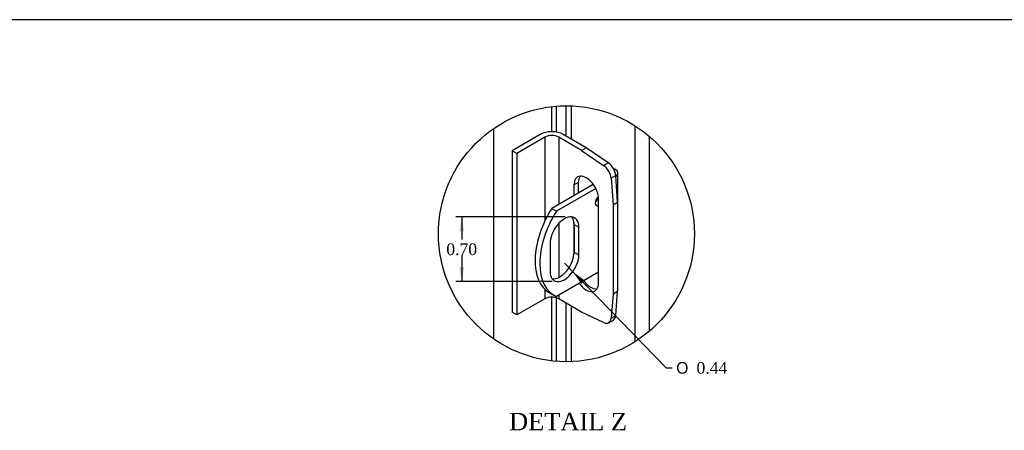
# Model space of a CAD drawing. Header units: inches. Extents: x 1 to 240, y -1 to 159.
# Tile 58 of 61: x 111 to 196, y 124 to 159. Entities that reach past the tile are written whole.
import ezdxf
from ezdxf.enums import TextEntityAlignment as Align
from ezdxf.lldxf.tags import DXFTag

# ---------------------------------------------------------------- set-up
doc = ezdxf.new("R2010")
doc.units = ezdxf.units.IN
doc.header["$MEASUREMENT"] = 0
for name, color, linetype in [('COM40153-1', 7, 'Continuous'), ('COM40153-2', 7, 'Continuous'), ('COM48605', 7, 'Continuous'), ('COM70726-5', 7, 'Continuous'), ('Default', 7, 'Continuous')]:
    doc.layers.add(name, color=color, linetype=linetype)
doc.styles.add('SEACAD_Solid_Edge_ANSI1_Symbols', font='txt')
doc.styles.add('SEACAD_Times_New_Roman', font='times.ttf')
tags = doc.linetypes.add('CENTER2', pattern=[1.125, 0.75, -0.125, 0.125, -0.125]).pattern_tags.tags
tags[10:11] = [DXFTag(74, 4), DXFTag(75, 0), DXFTag(340, '0'), DXFTag(46, 0.0), DXFTag(50, 0.0), DXFTag(44, 0.0), DXFTag(45, 0.0)]
tags[8:9] = [DXFTag(74, 4), DXFTag(75, 0), DXFTag(340, '0'), DXFTag(46, 0.0), DXFTag(50, 0.0), DXFTag(44, 0.0), DXFTag(45, 0.0)]
tags[6:7] = [DXFTag(74, 4), DXFTag(75, 0), DXFTag(340, '0'), DXFTag(46, 0.0), DXFTag(50, 0.0), DXFTag(44, 0.0), DXFTag(45, 0.0)]
tags[4:5] = [DXFTag(74, 4), DXFTag(75, 0), DXFTag(340, '0'), DXFTag(46, 0.0), DXFTag(50, 0.0), DXFTag(44, 0.0), DXFTag(45, 0.0)]
doc.dimstyles.new('HAMMOND_(STH_-_240x160)', dxfattribs={"dimtxt": 1, "dimasz": 1.25, "dimexe": 0.5, "dimexo": 0.5, "dimgap": 0.25, "dimtad": 0, "dimtih": 1, "dimtoh": 1, "dimlfac": 0.125, "dimzin": 0, "dimdsep": 46, "dimtxsty": 'SEACAD_Times_New_Roman', "dimblk1": '_SE_FILLED', "dimblk2": '_SE_FILLED', "dimsah": 1, "dimcen": 0.5, "dimadec": 0, "dimazin": 0, "dimtfac": 0.8, "dimtofl": 0, "dimtmove": 0, "dimatfit": 3, "dimfxl": 1, "dimtolj": 1, "dimtzin": 0, "dimarcsym": 0})

# ---------------------------------------------------------------- blocks, each defined once
blk = doc.blocks.new('SE4')
at = {"layer": 'COM40153-1', "color": 7, "linetype": 'Continuous'}
for p, q in [((161.931, 146.461), (162.088, 146.37)), ((162.342, 138.669), (162.342, 146.017)), ((160.225, 145.059), (156.657, 142.999)), ((160.438, 144.712), (157.065, 142.764)), ((156.657, 142.999), (157.065, 142.764)), ((158.579, 141.62), (158.986, 141.384)), ((158.579, 141.62), (158.579, 139.248)), ((158.986, 139.013), (158.986, 141.384)), ((156.514, 139.957), (156.514, 137.586)), ((158.579, 139.248), (158.986, 139.013)), ((160.685, 137.506), (157.065, 135.415)), ((156.464, 135.749), (156.871, 135.514))]:
    blk.add_line(p, q, dxfattribs=at)
for centre, major_axis, start_param, end_param in [((161.478, 146.017), (-0.864, 0), 2.479804, 3.926991), ((160.754, 143.672), (0.25, 0.433), 1.031984, 3.732666), ((160.346, 143.907), (-0.25, -0.433), 0.952017, 1.986835), ((159.464, 140.945), (3, 5.196), 1.508132, 3.141593), ((159.871, 140.71), (3, 5.196), 1.508132, 3.204257), ((157.75, 140.671), (-0.874, -1.514), 2.356194, 5.497787), ((157.343, 140.906), (-0.874, -1.514), 2.356194, 2.906426), ((157.75, 138.3), (0.874, 1.514), 2.356194, 5.497787), ((157.343, 138.535), (0.874, 1.514), 3.37676, 5.497787), ((161.478, 138.669), (-0.864, 0), 2.904836, 3.141593)]:
    blk.add_ellipse(centre, major_axis=major_axis, ratio=0.57735, start_param=start_param, end_param=end_param, dxfattribs=at)
at = {"layer": 'COM40153-2', "color": 7, "linetype": 'Continuous'}
for p, q in [((155.671, 149.34), (153.266, 147.952)), ((156.067, 149.112), (153.662, 147.723)), ((156.067, 149.112), (156.067, 141.919)), ((157.255, 149.112), (157.255, 143.344)), ((159.223, 147.975), (157.255, 149.112)), ((159.619, 148.204), (157.651, 149.34)), ((153.266, 147.952), (153.266, 134.072)), ((153.662, 147.723), (153.266, 147.952)), ((159.223, 147.975), (159.619, 148.204)), ((159.223, 147.975), (161.113, 146.693)), ((161.509, 146.921), (159.619, 148.204)), ((153.662, 147.723), (153.662, 133.843)), ((161.113, 146.693), (161.509, 146.921)), ((162.152, 145.808), (161.756, 145.579)), ((161.756, 145.579), (161.921, 143.301)), ((162.317, 143.53), (162.152, 145.808)), ((158.564, 145.008), (158.96, 145.236)), ((158.564, 145.008), (158.564, 144.1)), ((158.96, 144.329), (158.96, 145.236)), ((160.685, 136.598), (160.685, 143.783)), ((161.921, 143.301), (162.317, 143.53)), ((161.921, 143.301), (161.921, 135.652)), ((162.317, 143.53), (162.317, 135.881)), ((157.255, 141.692), (157.255, 137.06)), ((158.564, 141.829), (158.564, 139.022)), ((156.067, 136.049), (156.067, 135.231)), ((157.255, 135.525), (157.255, 135.231)), ((161.921, 135.652), (161.756, 133.565)), ((161.921, 135.652), (162.317, 135.881)), ((162.152, 133.794), (162.317, 135.881)), ((156.067, 135.231), (153.662, 133.843)), ((159.223, 134.095), (157.255, 135.231)), ((153.662, 133.843), (153.266, 134.072)), ((161.113, 133.194), (159.223, 134.095)), ((161.756, 133.565), (162.152, 133.794)), ((161.552, 133.177), (161.948, 133.406))]:
    blk.add_line(p, q, dxfattribs=at)
for centre, major_axis, start_param, end_param in [((156.661, 148.769), (-1.4, 0), 3.926991, 5.497787), ((156.661, 148.769), (-0.84, 0), 3.926991, 5.497787), ((161.052, 145.915), (0.5, -0.866), 0.872665, 2.268928), ((161.448, 146.144), (-0.5, 0.866), 4.014257, 5.410521), ((159.625, 144.395), (0.75, -1.299), 0.785398, 3.926991), ((160.021, 144.624), (0.75, -1.299), 3.408746, 3.926991), ((159.625, 137.21), (-0.75, 1.299), 1.754737, 3.926991), ((160.021, 137.439), (-0.75, 1.299), 1.754737, 2.87444), ((156.661, 134.888), (0.84, 0), 0.785398, 2.356194), ((161.448, 134.272), (-0.5, 0.866), 3.141593, 3.839724), ((161.052, 134.043), (-0.5, 0.866), 2.443461, 3.839724)]:
    blk.add_ellipse(centre, major_axis=major_axis, ratio=0.57735, start_param=start_param, end_param=end_param, dxfattribs=at)
at = {"layer": 'COM48605', "color": 7, "linetype": 'Continuous'}
for p, q in [((156.63, 151.73), (156.63, 149.577)), ((157.069, 149.542), (157.069, 151.773)), ((157.861, 151.806), (157.861, 149.218)), ((158.333, 151.798), (158.333, 148.946)), ((151.68, 131.771), (151.68, 149.864)), ((156.63, 135.373), (156.63, 129.904)), ((157.069, 129.861), (157.069, 135.312)), ((157.861, 134.881), (157.861, 129.829)), ((158.333, 134.608), (158.333, 129.836))]:
    blk.add_line(p, q, dxfattribs=at)
at = {"layer": 'COM70726-5', "color": 7, "linetype": 'Continuous'}
for p, q in [((163.825, 131.551), (163.825, 150.084)), ((165.047, 132.455), (165.047, 149.18))]:
    blk.add_line(p, q, dxfattribs=at)
blk = doc.blocks.new('DMBLK2504')
at = {"layer": 'Default', "linetype": 'Continuous'}
for points in [[(148.726, 141.017), (149.142, 141.017), (148.934, 142.267)], [(148.726, 137.954), (148.934, 136.704), (149.142, 137.954)]]:
    blk.add_hatch(color=7, dxfattribs=at).paths.add_polyline_path(points)
at = {"layer": 'Default', "color": 7, "linetype": 'Continuous'}
for p, q in [((157.803, 142.267), (148.434, 142.267)), ((148.934, 142.267), (148.934, 140.335)), ((148.934, 138.985), (148.934, 136.704)), ((156.697, 136.704), (148.434, 136.704))]:
    blk.add_line(p, q, dxfattribs=at)
at = {"layer": 'Default', "color": 7, "linetype": 'Continuous', "style": 'SEACAD_Times_New_Roman'}
blk.add_text('0.70', height=1, dxfattribs=at).set_placement((147.607, 139.985), align=Align.TOP_LEFT)
blk = doc.blocks.new('_SE_FILLED')
at = {"color": 0}
blk.add_line((0, 0), (-1, 0), dxfattribs=at)
blk.add_solid([(0, 0), (-1, -0.1665), (-1, 0.1665), (0, 0)], dxfattribs=at)
blk = doc.blocks.new('DMBLK2505')
at = {"layer": 'Default', "linetype": 'Continuous'}
blk.add_hatch(color=7, dxfattribs=at).paths.add_polyline_path([(159.492, 136.806), (158.471, 137.557), (159.193, 136.516)])
at = {"layer": 'Default', "color": 7, "linetype": 'Continuous'}
for p, q in [((157.75, 138.3), (166.498, 129.3)), ((166.498, 129.3), (166.998, 129.3))]:
    blk.add_line(p, q, dxfattribs=at)
for s, style, p in [('O', 'SEACAD_Solid_Edge_ANSI1_Symbols', (167.348, 129.8)), ('0.44', 'SEACAD_Times_New_Roman', (169.089, 129.8))]:
    blk.add_text(s, height=1, dxfattribs=dict(at, style=style)).set_placement(p, align=Align.TOP_LEFT)
blk = doc.blocks.new('BORDER')
at = {"layer": 'Default', "color": 7, "linetype": 'Continuous'}
blk.add_line((0, 27.86), (-41.86, 27.86), dxfattribs=at)

msp = doc.modelspace()

# ---------------------------------------------------------------- linework, layer by layer
at = {"color": 7, "linetype": 'CENTER2'}
msp.add_circle((157.918, 140.817), 10.989, dxfattribs=at)

# ---------------------------------------------------------------- block references
at = {"layer": 'Default', "color": 7, "xscale": 5.7, "yscale": 5.7, "zscale": 5.7}
msp.add_blockref('BORDER', (239.562, 0.401), dxfattribs=at)
at = {"layer": 'Default'}
msp.add_blockref('SE4', (0, 0), dxfattribs=at)

# ---------------------------------------------------------------- texts
at = {"layer": 'Default', "color": 7, "linetype": 'Continuous', "style": 'SEACAD_Times_New_Roman'}
msp.add_text('DETAIL Z', height=1.5, dxfattribs=at).set_placement((152.995, 125.436), align=Align.TOP_LEFT)

# ---------------------------------------------------------------- dimensions: what is measured, and where the dimension line sits
at = {"layer": 'Default', "color": 7, "linetype": 'Continuous'}
dim = msp.add_linear_dim(base=(148.934, 136.704), p1=(158.303, 142.267), p2=(157.197, 136.704), angle=90, text='\\A1;<>', dimstyle='HAMMOND_(STH_-_240x160)', dxfattribs=at)
dim.commit()
dim.dimension.update_dxf_attribs({"geometry": 'DMBLK2504', "text_midpoint": (148.934, 139.485), "dimtype": 160})
dim = msp.add_radius_dim(center=(157.75, 138.3), mpoint=(158.48, 137.569), text='\\A1;<>', dimstyle='HAMMOND_(STH_-_240x160)', dxfattribs=at)
dim.commit()
dim.dimension.update_dxf_attribs({"geometry": 'DMBLK2505', "text_midpoint": (166.998, 129.3), "dimtype": 164})

doc.saveas('drawing.dxf')
